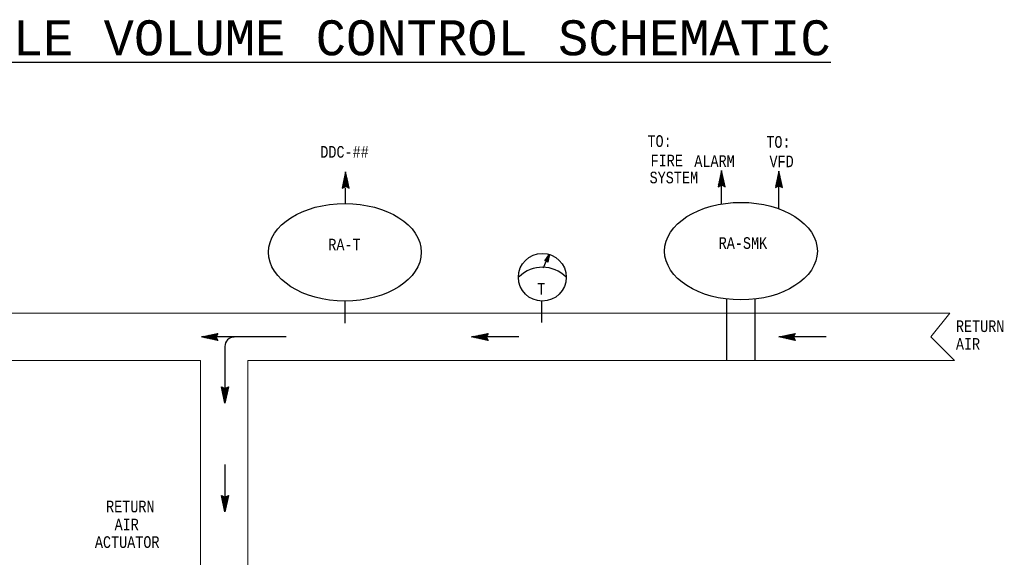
# Model space of a CAD drawing. Header units: inches. Extents: x 2.3 to 31, y 1.4 to 18.9.
# Tile 3 of 5: x 8.3 to 16.8, y 12.4 to 17. Entities that reach past the tile are written whole.
import ezdxf
from ezdxf.enums import TextEntityAlignment as Align

# ---------------------------------------------------------------- set-up
doc = ezdxf.new("R2010")
doc.units = ezdxf.units.IN
doc.header["$MEASUREMENT"] = 0
for name, color, linetype, lineweight in [('M-ANNO-SYMB', 6, 'Continuous', 30), ('M-ANNO-TEXT', 2, 'Continuous', 30), ('M-DIAG-GRPH', 6, 'Continuous', 13)]:
    doc.layers.add(name, color=color, linetype=linetype, lineweight=lineweight)
doc.styles.add('CONTROLTXT', font='monotxt.shx')

msp = doc.modelspace()

# ---------------------------------------------------------------- linework, layer by layer
at = {"layer": 'M-ANNO-SYMB', "linetype": 'Continuous'}
for p, q in [((11.1076, 15.7228), (11.0776, 15.5828)), ((11.1376, 15.5828), (11.1076, 15.7228)), ((14.3295, 15.7342), (14.2995, 15.5942)), ((14.3194, 15.687), (14.336, 15.7037)), ((14.3223, 15.7005), (14.3341, 15.7123)), ((14.3234, 15.7053), (14.339, 15.6896)), ((14.3251, 15.714), (14.3323, 15.7211)), ((14.3251, 15.7141), (14.3361, 15.7031)), ((14.327, 15.7228), (14.3333, 15.7166)), ((14.328, 15.7275), (14.3304, 15.7299)), ((14.3289, 15.7316), (14.3304, 15.7301)), ((14.3595, 15.5942), (14.3295, 15.7342)), ((14.821, 15.7273), (14.791, 15.5873)), ((14.8137, 15.6936), (14.8256, 15.7055)), ((14.8148, 15.6985), (14.8305, 15.6827)), ((14.8166, 15.7071), (14.8237, 15.7142)), ((14.8166, 15.7072), (14.8276, 15.6962)), ((14.8185, 15.716), (14.8247, 15.7097)), ((14.8195, 15.7206), (14.8219, 15.723)), ((14.8204, 15.7247), (14.8219, 15.7232)), ((14.851, 15.5873), (14.821, 15.7273)), ((11.0801, 15.5946), (11.1254, 15.6398)), ((11.0802, 15.5842), (11.1273, 15.6311)), ((11.083, 15.6081), (11.1235, 15.6486)), ((11.0846, 15.6153), (11.104, 15.5959)), ((11.0859, 15.6216), (11.1216, 15.6573)), ((11.0865, 15.6241), (11.1177, 15.5927)), ((11.0884, 15.6328), (11.1374, 15.5837)), ((11.0889, 15.6352), (11.1197, 15.6662)), ((11.0902, 15.6416), (11.1345, 15.5972)), ((11.0917, 15.6487), (11.1179, 15.675)), ((11.0921, 15.6503), (11.1316, 15.6107)), ((11.094, 15.6591), (11.1288, 15.6242)), ((11.0946, 15.6622), (11.116, 15.6837)), ((11.0959, 15.6678), (11.1259, 15.6378)), ((11.0975, 15.6756), (11.1141, 15.6923)), ((11.0977, 15.6766), (11.123, 15.6513)), ((11.0996, 15.6853), (11.1201, 15.6648)), ((11.1015, 15.5948), (11.1291, 15.6224)), ((11.1126, 15.5953), (11.131, 15.6137)), ((14.302, 15.6059), (14.3473, 15.6512)), ((14.3021, 15.5956), (14.3491, 15.6425)), ((14.3046, 15.6179), (14.3188, 15.6038)), ((14.3049, 15.6194), (14.3454, 15.66)), ((14.3065, 15.6267), (14.3259, 15.6073)), ((14.3078, 15.633), (14.3435, 15.6687)), ((14.3084, 15.6355), (14.3396, 15.6041)), ((14.3103, 15.6442), (14.3593, 15.5951)), ((14.3108, 15.6465), (14.3416, 15.6775)), ((14.3121, 15.653), (14.3564, 15.6086)), ((14.3136, 15.66), (14.3398, 15.6862)), ((14.314, 15.6617), (14.3535, 15.6221)), ((14.3159, 15.6705), (14.3506, 15.6356)), ((14.3165, 15.6735), (14.3379, 15.695)), ((14.3178, 15.6791), (14.3478, 15.6491)), ((14.3196, 15.6878), (14.3449, 15.6626)), ((14.3215, 15.6966), (14.342, 15.6761)), ((14.3234, 15.6062), (14.351, 15.6338)), ((14.3345, 15.6067), (14.3529, 15.6251)), ((14.3416, 15.6032), (14.3548, 15.6163)), ((14.7935, 15.5991), (14.8387, 15.6443)), ((14.7936, 15.5887), (14.8406, 15.6356)), ((14.7963, 15.6126), (14.8369, 15.6531)), ((14.798, 15.6198), (14.8173, 15.6004)), ((14.7992, 15.6261), (14.835, 15.6618)), ((14.7998, 15.6286), (14.8311, 15.5972)), ((14.8017, 15.6373), (14.8507, 15.5882)), ((14.8022, 15.6396), (14.8331, 15.6706)), ((14.8036, 15.6461), (14.8479, 15.6017)), ((14.8051, 15.6531), (14.8312, 15.6793)), ((14.8055, 15.6548), (14.845, 15.6152)), ((14.8073, 15.6636), (14.8421, 15.6287)), ((14.808, 15.6666), (14.8294, 15.6881)), ((14.8092, 15.6722), (14.8392, 15.6422)), ((14.8108, 15.6801), (14.8275, 15.6968)), ((14.8111, 15.681), (14.8364, 15.6557)), ((14.813, 15.6897), (14.8335, 15.6692)), ((14.8148, 15.5993), (14.8425, 15.6269)), ((14.826, 15.5998), (14.8444, 15.6182)), ((11.0776, 15.5828), (11.1076, 15.5978)), ((11.079, 15.5891), (11.0827, 15.5853)), ((11.0809, 15.5978), (11.0897, 15.5889)), ((11.0827, 15.6066), (11.0969, 15.5924)), ((11.1076, 15.5978), (11.1376, 15.5828)), ((11.1197, 15.5918), (11.1329, 15.6049)), ((11.1268, 15.5882), (11.1348, 15.5962)), ((11.1339, 15.5847), (11.1366, 15.5874)), ((14.2995, 15.5942), (14.3295, 15.6092)), ((14.3009, 15.6004), (14.3046, 15.5967)), ((14.3028, 15.6092), (14.3116, 15.6003)), ((14.3295, 15.6092), (14.3595, 15.5942)), ((14.3486, 15.5996), (14.3566, 15.6076)), ((14.3558, 15.5961), (14.3585, 15.5988)), ((14.791, 15.5873), (14.821, 15.6023)), ((14.7923, 15.5936), (14.7961, 15.5898)), ((14.7942, 15.6023), (14.8031, 15.5934)), ((14.7961, 15.6111), (14.8102, 15.5969)), ((14.821, 15.6023), (14.851, 15.5873)), ((14.8331, 15.5963), (14.8462, 15.6094)), ((14.8401, 15.5927), (14.8481, 15.6007)), ((14.8472, 15.5892), (14.85, 15.5919)), ((12.814, 14.9597), (12.855, 15.0156)), ((12.8302, 14.9604), (12.814, 14.9597)), ((12.8457, 14.972), (12.8143, 14.96)), ((12.8199, 14.9599), (12.8179, 14.965)), ((12.8466, 14.9763), (12.8182, 14.9654)), ((12.8237, 14.9601), (12.8205, 14.9685)), ((12.8475, 14.9805), (12.8222, 14.9708)), ((12.8275, 14.9602), (12.823, 14.972)), ((12.8448, 14.9678), (12.8247, 14.9601)), ((12.8323, 14.9578), (12.8256, 14.9755)), ((12.8484, 14.9847), (12.8261, 14.9762)), ((12.8396, 14.9489), (12.8281, 14.979)), ((12.8493, 14.9889), (12.8301, 14.9816)), ((12.8405, 14.9478), (12.8302, 14.9604)), ((12.8417, 14.9535), (12.8307, 14.9825)), ((12.8439, 14.9635), (12.8314, 14.9588)), ((12.8431, 14.96), (12.8333, 14.9859)), ((12.8429, 14.9593), (12.8339, 14.9559)), ((12.8502, 14.9932), (12.834, 14.987)), ((12.8445, 14.9665), (12.8358, 14.9894)), ((12.842, 14.9551), (12.8364, 14.9529)), ((12.8511, 14.9974), (12.838, 14.9924)), ((12.8459, 14.9731), (12.8384, 14.9929)), ((12.8411, 14.9508), (12.8387, 14.9499)), ((12.855, 15.0156), (12.8405, 14.9478)), ((12.8473, 14.9796), (12.841, 14.9964)), ((12.852, 15.0016), (12.842, 14.9978)), ((12.8487, 14.9862), (12.8435, 14.9999)), ((12.853, 15.0059), (12.8459, 15.0032)), ((12.8501, 14.9927), (12.8461, 15.0034)), ((12.8515, 14.9993), (12.8486, 15.0069)), ((11.1011, 14.6142), (11.1011, 14.4244)), ((12.7863, 14.6159), (12.7863, 14.4294)), ((14.374, 14.1033), (14.374, 14.6315)), ((14.617, 14.1033), (14.617, 14.6282)), ((9.871, 14.3063), (10.0111, 14.3363)), ((10.599, 14.3063), (9.871, 14.3063)), ((10.0111, 14.2763), (9.871, 14.3063)), ((9.8737, 14.3069), (9.8752, 14.3054)), ((9.8778, 14.3078), (9.8754, 14.3054)), ((9.8824, 14.3088), (9.8887, 14.3026)), ((9.8913, 14.3107), (9.8842, 14.3036)), ((9.8912, 14.3107), (9.9022, 14.2997)), ((9.9048, 14.3136), (9.8929, 14.3017)), ((9.8999, 14.3124), (9.9157, 14.2968)), ((9.9183, 14.3165), (9.9016, 14.2998)), ((9.9087, 14.3143), (9.9292, 14.2938)), ((9.9318, 14.3193), (9.9103, 14.2979)), ((9.9174, 14.3162), (9.9427, 14.2909)), ((9.9453, 14.3222), (9.9191, 14.2961)), ((9.9262, 14.3181), (9.9562, 14.2881)), ((9.9588, 14.3251), (9.9278, 14.2942)), ((9.9348, 14.32), (9.9697, 14.2852)), ((9.9723, 14.3281), (9.9366, 14.2923)), ((9.9436, 14.3218), (9.9832, 14.2823)), ((9.9858, 14.331), (9.9453, 14.2904)), ((9.9523, 14.3237), (9.9967, 14.2794)), ((9.9993, 14.3338), (9.9541, 14.2886)), ((9.9611, 14.3256), (10.0102, 14.2766)), ((10.0097, 14.3337), (9.9628, 14.2867)), ((9.9698, 14.3275), (10.0012, 14.2962)), ((9.9991, 14.3124), (9.9714, 14.2848)), ((9.9786, 14.3293), (9.998, 14.3099)), ((9.9986, 14.3013), (9.9802, 14.2829)), ((9.9873, 14.3312), (10.0015, 14.3171)), ((10.0021, 14.2942), (9.989, 14.2811)), ((10.0111, 14.3363), (9.9961, 14.3063)), ((9.9961, 14.3331), (10.005, 14.3242)), ((9.9961, 14.3063), (10.0111, 14.2763)), ((10.0057, 14.2872), (9.9977, 14.2792)), ((10.0048, 14.335), (10.0086, 14.3312)), ((10.0092, 14.2801), (10.0065, 14.2773)), ((12.1878, 14.3063), (12.3279, 14.3363)), ((12.3279, 14.2763), (12.1878, 14.3063)), ((12.5929, 14.3063), (12.1878, 14.3063)), ((12.1905, 14.3069), (12.192, 14.3054)), ((12.1946, 14.3078), (12.1922, 14.3054)), ((12.1992, 14.3088), (12.2055, 14.3026)), ((12.2081, 14.3107), (12.201, 14.3036)), ((12.208, 14.3107), (12.219, 14.2997)), ((12.2216, 14.3136), (12.2097, 14.3017)), ((12.2167, 14.3124), (12.2325, 14.2968)), ((12.2351, 14.3165), (12.2183, 14.2998)), ((12.2255, 14.3143), (12.246, 14.2938)), ((12.2486, 14.3193), (12.2271, 14.2979)), ((12.2342, 14.3162), (12.2595, 14.2909)), ((12.2621, 14.3222), (12.2359, 14.2961)), ((12.243, 14.3181), (12.273, 14.2881)), ((12.2756, 14.3251), (12.2446, 14.2942)), ((12.2516, 14.32), (12.2865, 14.2852)), ((12.2891, 14.3281), (12.2534, 14.2923)), ((12.2604, 14.3218), (12.3, 14.2823)), ((12.3026, 14.331), (12.2621, 14.2904)), ((12.2691, 14.3237), (12.3135, 14.2794)), ((12.3161, 14.3338), (12.2709, 14.2886)), ((12.2779, 14.3256), (12.327, 14.2766)), ((12.3265, 14.3337), (12.2796, 14.2867)), ((12.2866, 14.3275), (12.318, 14.2962)), ((12.3159, 14.3124), (12.2882, 14.2848)), ((12.2954, 14.3293), (12.3147, 14.3099)), ((12.3154, 14.3013), (12.297, 14.2829)), ((12.3041, 14.3312), (12.3182, 14.3171)), ((12.3189, 14.2942), (12.3057, 14.2811)), ((12.3279, 14.3363), (12.3129, 14.3063)), ((12.3129, 14.3331), (12.3217, 14.3242)), ((12.3129, 14.3063), (12.3279, 14.2763)), ((12.3225, 14.2872), (12.3145, 14.2792)), ((12.3216, 14.335), (12.3254, 14.3312)), ((12.326, 14.2801), (12.3232, 14.2773)), ((14.8214, 14.3063), (14.9615, 14.3363)), ((14.9615, 14.2763), (14.8214, 14.3063)), ((15.2266, 14.3063), (14.8214, 14.3063)), ((14.8678, 14.3162), (14.8931, 14.2909)), ((14.8957, 14.3222), (14.8695, 14.2961)), ((14.8766, 14.3181), (14.9066, 14.2881)), ((14.9092, 14.3251), (14.8782, 14.2942)), ((14.8852, 14.32), (14.9201, 14.2852)), ((14.9227, 14.3281), (14.887, 14.2923)), ((14.894, 14.3218), (14.9336, 14.2823)), ((14.9362, 14.331), (14.8957, 14.2904)), ((14.9027, 14.3237), (14.9471, 14.2794)), ((14.9497, 14.3338), (14.9045, 14.2886)), ((14.9115, 14.3256), (14.9606, 14.2766)), ((14.9601, 14.3337), (14.9132, 14.2867)), ((14.9202, 14.3275), (14.9516, 14.2962)), ((14.9495, 14.3124), (14.9219, 14.2848)), ((14.929, 14.3293), (14.9484, 14.3099)), ((14.949, 14.3013), (14.9306, 14.2829)), ((14.9377, 14.3312), (14.9519, 14.3171)), ((14.9525, 14.2942), (14.9394, 14.2811)), ((14.9615, 14.3363), (14.9465, 14.3063)), ((14.9465, 14.3331), (14.9554, 14.3242)), ((14.9465, 14.3063), (14.9615, 14.2763)), ((14.9561, 14.2872), (14.9481, 14.2792)), ((14.9552, 14.335), (14.959, 14.3312)), ((10.0736, 14.2253), (10.0736, 13.7392)), ((10.0436, 13.8792), (10.0736, 13.8642)), ((10.0736, 13.7392), (10.0436, 13.8792)), ((10.045, 13.873), (10.0487, 13.8767)), ((10.0461, 13.8675), (10.0914, 13.8222)), ((10.0462, 13.8778), (10.0932, 13.8309)), ((10.0468, 13.8642), (10.0557, 13.8731)), ((10.0487, 13.8555), (10.0628, 13.8696)), ((10.049, 13.854), (10.0895, 13.8134)), ((10.0506, 13.8467), (10.07, 13.8661)), ((10.0525, 13.838), (10.0837, 13.8693)), ((10.0543, 13.8292), (10.1034, 13.8783)), ((10.0562, 13.8204), (10.1005, 13.8648)), ((10.0581, 13.8117), (10.0976, 13.8513)), ((10.0675, 13.8672), (10.0951, 13.8396)), ((10.0736, 13.8642), (10.1036, 13.8792)), ((10.1036, 13.8792), (10.0736, 13.7392)), ((10.0786, 13.8667), (10.097, 13.8483)), ((10.0857, 13.8702), (10.0989, 13.8571)), ((10.0927, 13.8738), (10.1007, 13.8658)), ((10.0999, 13.8773), (10.1026, 13.8746)), ((10.0518, 13.8405), (10.0876, 13.8047)), ((10.0548, 13.8269), (10.0857, 13.7959)), ((10.0577, 13.8134), (10.0839, 13.7872)), ((10.06, 13.8029), (10.0947, 13.8378)), ((10.0606, 13.7999), (10.082, 13.7784)), ((10.0618, 13.7943), (10.0919, 13.8243)), ((10.0635, 13.7864), (10.0801, 13.7697)), ((10.0637, 13.7856), (10.089, 13.8108)), ((10.0656, 13.7768), (10.0861, 13.7973)), ((10.0663, 13.7729), (10.0782, 13.7611)), ((10.0675, 13.7681), (10.0831, 13.7838)), ((10.0692, 13.7593), (10.0802, 13.7703)), ((10.0692, 13.7594), (10.0764, 13.7523)), ((10.0711, 13.7506), (10.0774, 13.7568)), ((10.0721, 13.7459), (10.0745, 13.7436)), ((10.073, 13.7418), (10.0745, 13.7433)), ((10.0736, 13.2125), (10.0736, 12.8074)), ((10.0436, 12.9475), (10.0736, 12.9325)), ((10.0736, 12.8074), (10.0436, 12.9475)), ((10.045, 12.9412), (10.0487, 12.945)), ((10.0461, 12.9357), (10.0914, 12.8905)), ((10.0462, 12.9461), (10.0932, 12.8992)), ((10.0468, 12.9325), (10.0557, 12.9413)), ((10.0487, 12.9237), (10.0628, 12.9378)), ((10.049, 12.9222), (10.0895, 12.8817)), ((10.0506, 12.915), (10.07, 12.9343)), ((10.0525, 12.9062), (10.0837, 12.9376)), ((10.0543, 12.8975), (10.1034, 12.9466)), ((10.0562, 12.8887), (10.1005, 12.9331)), ((10.0581, 12.88), (10.0976, 12.9196)), ((10.0675, 12.9355), (10.0951, 12.9078)), ((10.0736, 12.9325), (10.1036, 12.9475)), ((10.1036, 12.9475), (10.0736, 12.8074)), ((10.0786, 12.935), (10.097, 12.9166)), ((10.0857, 12.9385), (10.0989, 12.9253)), ((10.0927, 12.9421), (10.1007, 12.9341)), ((10.0999, 12.9456), (10.1026, 12.9428)), ((10.0518, 12.9087), (10.0876, 12.873)), ((10.0548, 12.8952), (10.0857, 12.8642)), ((10.0577, 12.8817), (10.0839, 12.8554)), ((10.06, 12.8712), (10.0947, 12.9061)), ((10.0606, 12.8682), (10.082, 12.8467)), ((10.0618, 12.8626), (10.0919, 12.8926)), ((10.0635, 12.8547), (10.0801, 12.8379)), ((10.0637, 12.8538), (10.089, 12.8791)), ((10.0656, 12.8451), (10.0861, 12.8656)), ((10.0663, 12.8412), (10.0782, 12.8293)), ((10.0675, 12.8363), (10.0831, 12.8521)), ((10.0692, 12.8276), (10.0802, 12.8386)), ((10.0692, 12.8277), (10.0764, 12.8206)), ((10.0711, 12.8188), (10.0774, 12.8251)), ((10.0721, 12.8142), (10.0745, 12.8118)), ((10.073, 12.8101), (10.0745, 12.8116))]:
    msp.add_line(p, q, dxfattribs=at)
at = {"layer": 'M-ANNO-SYMB'}
for p, q in [((14.3295, 15.4459), (14.3295, 15.6684)), ((14.821, 15.4046), (14.821, 15.6615)), ((11.1076, 15.4502), (11.1076, 15.584)), ((12.8031, 14.8998), (12.8275, 14.9543))]:
    msp.add_line(p, q, dxfattribs=at)
msp.add_circle((12.7935, 14.818), 0.2048, dxfattribs=at)
msp.add_arc((12.7939, 14.6194), 0.284, 44.36924, 134.32469, dxfattribs=at)
at = {"layer": 'M-ANNO-SYMB', "linetype": 'Continuous'}
msp.add_arc((10.1536, 14.2244), 0.081, 90, 180, dxfattribs=at)
at = {"layer": 'M-ANNO-SYMB'}
for centre in [(11.1016, 15.0322), (14.4962, 15.0416)]:
    msp.add_ellipse(centre, major_axis=(0.6546, 0), ratio=0.638644, dxfattribs=at)
at = {"layer": 'M-DIAG-GRPH', "color": 6, "linetype": 'Continuous', "flags": 128}
for points in [[(15.2947, 14.5089), (4.8385, 14.5089), (4.6765, 14.3063), (4.8385, 14.1038), (9.8645, 14.1038), (9.8645, 9.6769)], [(4.8383, 14.5086), (16.285, 14.5086), (16.1229, 14.3061), (16.3255, 14.1035), (15.7808, 14.1035)], [(10.2697, 9.6769), (10.2697, 14.1038), (16.3252, 14.1038)]]:
    msp.add_lwpolyline(points, dxfattribs=at)

# ---------------------------------------------------------------- texts
at = {"layer": 'M-ANNO-TEXT', "linetype": 'Continuous', "style": 'CONTROLTXT'}
msp.add_text('%%UMULTIZONE TO VARIABLE VOLUME CONTROL SCHEMATIC', height=0.3, dxfattribs=at).set_placement((9.2932, 16.7206), align=Align.CENTER)
at = {"layer": 'M-ANNO-TEXT', "style": 'CONTROLTXT', "width": 0.8}
for s, p in [('TO:', (13.6945, 15.9351)), ('TO:', (14.7137, 15.928)), ('DDC-##', (10.8905, 15.8429)), ('FIRE', (13.7214, 15.7684)), ('ALARM', (14.0962, 15.7641)), ('VFD', (14.7405, 15.7613)), ('SYSTEM', (13.713, 15.6229)), ('T', (12.7501, 14.6681))]:
    msp.add_text(s, height=0.1, dxfattribs=at).set_placement(p)
at = {"layer": 'M-ANNO-TEXT', "linetype": 'Continuous', "style": 'CONTROLTXT', "width": 0.8}
for s, p in [('RA-T', (11.0975, 15.0476)), ('RA-SMK', (14.5129, 15.061)), ('RETURN', (9.2622, 12.8023)), ('AIR', (9.2311, 12.6476))]:
    msp.add_text(s, height=0.1, dxfattribs=at).set_placement(p, align=Align.CENTER)
for s, p in [('RETURN', (16.3385, 14.3481)), ('AIR', (16.3385, 14.196)), ('ACTUATOR', (8.9583, 12.4974))]:
    msp.add_text(s, height=0.1, dxfattribs=at).set_placement(p)

doc.saveas('drawing.dxf')
